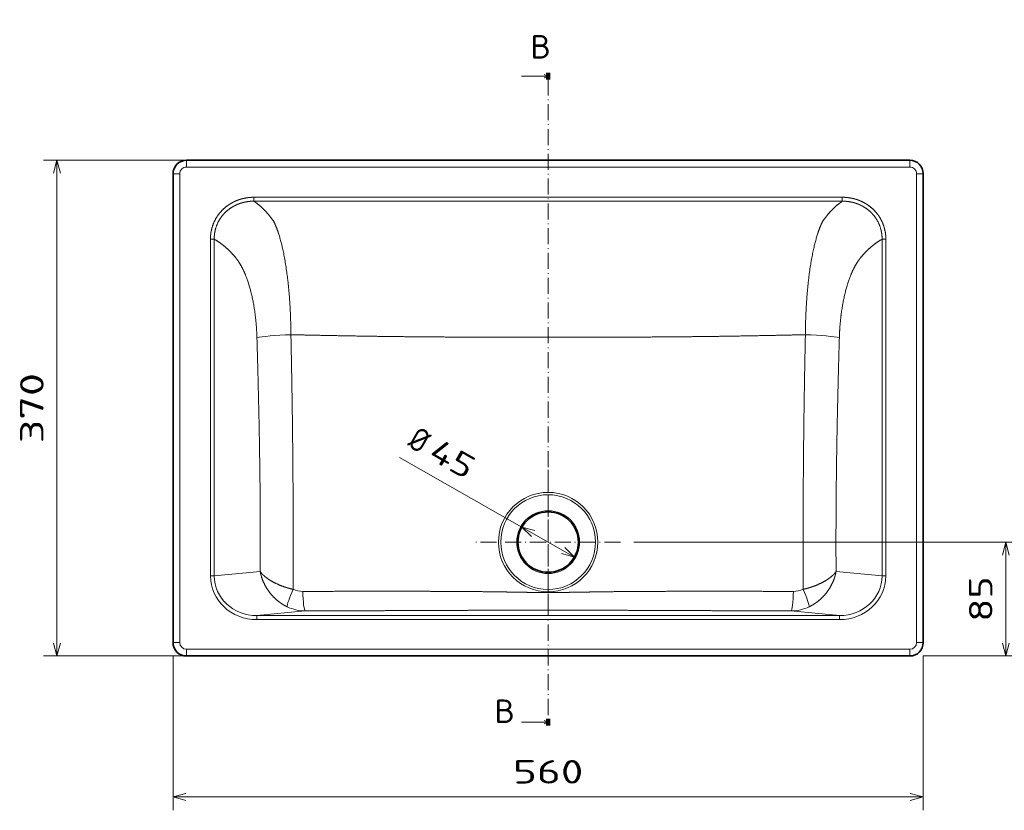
# Model space of a CAD drawing. Extents: x 32 to 349, y 12 to 273.
# Tile 1 of 5: x 32 to 179, y 12 to 130. Entities that reach past the tile are written whole.
import ezdxf
from ezdxf.enums import TextEntityAlignment as Align

# ---------------------------------------------------------------- set-up
doc = ezdxf.new("R2010")
doc.units = 0
doc.linetypes.add('DASHDOT', pattern=[18.5, 12, -3, 0.5, -3])
doc.layers.get('0').update_dxf_attribs({"lineweight": 13})
doc.styles.get("Standard").update_dxf_attribs({"font": 'isocp.shx'})
doc.dimstyles.get("Standard").update_dxf_attribs({"dimtxt": 2.5, "dimasz": 2.5, "dimexe": 1.25, "dimexo": 0.625, "dimtad": 1, "dimcen": 2.5, "dimadec": 0, "dimazin": 0, "dimtfac": 1, "dimtmove": 0, "dimatfit": 0, "dimfxl": 0, "dimarcsym": 0})

# ---------------------------------------------------------------- blocks, each defined once
blk = doc.blocks.new('*D')
at = {"color": 7, "lineweight": 13}
for p, q in [((108.82, 241.34), (36.28, 241.34)), ((38.28, 205.22), (38.28, 241.34)), ((108.82, 205.22), (36.28, 205.22)), ((275.09, 150.34), (275.06, 177.3)), ((108.82, 108.87), (35.49, 108.87)), ((37.49, 34.87), (37.49, 108.87)), ((88.64, 64.5), (114.74, 49.63)), ((123.61, 51.87), (181.15, 51.87)), ((108.82, 34.87), (35.49, 34.87)), ((54.82, 34.87), (54.82, 11.82)), ((166.82, 34.87), (166.82, 11.82)), ((54.82, 13.82), (166.82, 13.82))]:
    blk.add_line(p, q, dxfattribs=at)
at = {"color": 7, "lineweight": 13, "ltscale": 0.425}
blk.add_line((179.15, 34.87), (179.15, 51.87), dxfattribs=at)
at = {"color": 7, "lineweight": 13, "ltscale": 0.358312}
blk.add_line((166.82, 34.87), (181.15, 34.87), dxfattribs=at)
at = {"color": 7, "lineweight": 13}
for points in [[(38.8, 239.4), (38.28, 241.34), (37.76, 239.4)], [(37.76, 207.15), (38.28, 205.22), (38.8, 207.15)], [(275.58, 175.37), (275.06, 177.3), (274.55, 175.37)], [(274.57, 152.27), (275.09, 150.34), (275.6, 152.27)], [(38, 106.93), (37.49, 108.87), (36.97, 106.93)], [(108.84, 53.59), (106.9, 54.1), (108.32, 52.69)], [(179.67, 49.93), (179.15, 51.87), (178.64, 49.93)], [(112.81, 50.14), (114.74, 49.63), (113.32, 51.04)], [(36.97, 36.8), (37.49, 34.87), (38, 36.8)], [(178.64, 36.8), (179.15, 34.87), (179.67, 36.8)], [(56.75, 14.34), (54.82, 13.82), (56.75, 13.3)], [(164.89, 13.3), (166.82, 13.82), (164.89, 14.34)]]:
    blk.add_lwpolyline(points, dxfattribs=at)
for s, rotation, p, p2 in [('181', 90, (36.28, 218.02), (36.28, 228.53)), ('135', 90.0476, (273.08, 158.56), (273.07, 169.07)), ('370', 90, (35.49, 66.61), (35.49, 77.12)), ('%%c', 330.3452, (89.63, 66.23), (91.86, 64.96)), ('45', 330.3452, (92.73, 64.47), (98.62, 61.12)), ('85', 90, (177.15, 39.98), (177.15, 46.75))]:
    blk.add_text(s, height=3.5, rotation=rotation, dxfattribs=at).set_placement(p, p2, align=Align.FIT)
blk.add_text('560', height=3.5, dxfattribs=at).set_placement((105.57, 15.82), (116.08, 15.82), align=Align.FIT)
blk = doc.blocks.new('BLOCK3')
at = {"color": 7, "lineweight": 100, "ltscale": 0.125}
for p, q in [((0, 435.38), (0, 430.38)), ((0, -52), (0, -47))]:
    blk.add_line(p, q, dxfattribs=at)
at = {"color": 7, "lineweight": 13}
for p, q in [((0, 432.88), (-20, 432.88)), ((0, -49.5), (-20, -49.5))]:
    blk.add_line(p, q, dxfattribs=at)
at = {"color": 7, "linetype": 'DASHDOT', "lineweight": 13}
blk.add_line((0, 430.38), (0, -47), dxfattribs=at)
at = {"color": 7, "lineweight": 13}
for points in [[(-3, 431.64), (0, 432.88), (-3, 434.12)], [(-3, -50.74), (0, -49.5), (-3, -48.26)]]:
    blk.add_lwpolyline(points, dxfattribs=at)
for p, p2 in [((-13.12, 446.01), (2.06, 446.01)), ((-40, -50), (-24.82, -50))]:
    blk.add_text('B', height=17.5, dxfattribs=at).set_placement(p, p2, align=Align.FIT)
blk = doc.blocks.new('BLOCK4')
at = {"color": 7, "linetype": 'DASHDOT', "lineweight": 13}
for p, q in [((0, 138.94), (0, 31.06)), ((53.94, 85), (-53.94, 85))]:
    blk.add_line(p, q, dxfattribs=at)
blk = doc.blocks.new('BLOCK5')
at = {"color": 7, "lineweight": 35}
for p, q in [((0, 370), (-270, 370)), ((0, 370), (-270, 370)), ((0, 370), (270, 370)), ((0, 370), (270, 370)), ((-280, 10), (-280, 360)), ((-280, 10), (-280, 360)), ((280, 10), (280, 360)), ((280, 10), (280, 360)), ((-270, 0), (0, 0)), ((-270, 0), (0, 0)), ((270, 0), (0, 0)), ((270, 0), (0, 0))]:
    blk.add_line(p, q, dxfattribs=at)
at = {"color": 7, "lineweight": 13, "ltscale": 0.125}
for p, q in [((-270, 365), (-270, 370)), ((-270, 365), (-270, 370)), ((270, 365), (270, 370)), ((270, 365), (270, 370)), ((-275, 360), (-280, 360)), ((-275, 360), (-280, 360)), ((275, 360), (280, 360)), ((275, 360), (280, 360)), ((-275, 10), (-280, 10)), ((-275, 10), (-280, 10)), ((275, 10), (280, 10)), ((275, 10), (280, 10)), ((-270, 5), (-270, 0)), ((-270, 5), (-270, 0)), ((270, 5), (270, 0)), ((270, 5), (270, 0))]:
    blk.add_line(p, q, dxfattribs=at)
at = {"color": 7, "lineweight": 13}
for p, q in [((0, 365), (-270, 365)), ((0, 365), (-270, 365)), ((0, 365), (270, 365)), ((0, 365), (270, 365)), ((-275, 10), (-275, 360)), ((-275, 10), (-275, 360)), ((275, 10), (275, 360)), ((275, 10), (275, 360)), ((-219.59, 342.42), (0, 342.42)), ((-219.59, 342.42), (0, 342.42)), ((-219.59, 339.49), (0, 339.49)), ((-219.59, 339.49), (0, 339.49)), ((219.59, 342.42), (0, 342.42)), ((219.59, 342.42), (0, 342.42)), ((219.59, 339.49), (0, 339.49)), ((219.59, 339.49), (0, 339.49)), ((-252.1, 311.08), (-252.1, 59.73)), ((-252.1, 311.08), (-252.1, 59.73)), ((-249.28, 311.08), (-249.28, 59.73)), ((-249.28, 311.08), (-249.28, 59.73)), ((249.28, 311.08), (249.28, 59.73)), ((249.28, 311.08), (249.28, 59.73)), ((252.1, 311.08), (252.1, 59.73)), ((252.1, 311.08), (252.1, 59.73)), ((-214.92, 63.03), (-249.28, 59.73)), ((-214.92, 63.03), (-249.28, 59.73)), ((214.92, 63.03), (249.28, 59.73)), ((214.92, 63.03), (249.28, 59.73)), ((-181.28, 33.57), (-217.4, 30.1)), ((-181.28, 33.57), (-217.4, 30.1)), ((0, 30.1), (-217.4, 30.1)), ((0, 30.1), (-217.4, 30.1)), ((0, 30.1), (217.4, 30.1)), ((0, 30.1), (217.4, 30.1)), ((181.28, 33.57), (217.4, 30.1)), ((181.28, 33.57), (217.4, 30.1)), ((0, 27.1), (-217.4, 27.1)), ((0, 27.1), (-217.4, 27.1)), ((0, 27.1), (217.4, 27.1)), ((0, 27.1), (217.4, 27.1)), ((-270, 5), (0, 5)), ((-270, 5), (0, 5)), ((270, 5), (0, 5)), ((270, 5), (0, 5))]:
    blk.add_line(p, q, dxfattribs=at)
at = {"color": 7, "lineweight": 13, "ltscale": 0.073217}
for p, q in [((-219.59, 342.42), (-219.59, 339.49)), ((-219.59, 342.42), (-219.59, 339.49)), ((219.59, 342.42), (219.59, 339.49)), ((219.59, 342.42), (219.59, 339.49))]:
    blk.add_line(p, q, dxfattribs=at)
at = {"color": 7, "lineweight": 13, "ltscale": 0.070477}
for p, q in [((-252.1, 311.08), (-249.28, 311.08)), ((-252.1, 311.08), (-249.28, 311.08)), ((252.1, 311.08), (249.28, 311.08)), ((252.1, 311.08), (249.28, 311.08)), ((-252.1, 59.73), (-249.28, 59.73)), ((-252.1, 59.73), (-249.28, 59.73)), ((252.1, 59.73), (249.28, 59.73)), ((252.1, 59.73), (249.28, 59.73))]:
    blk.add_line(p, q, dxfattribs=at)
at = {"color": 7, "lineweight": 13, "ltscale": 0.074954}
for p, q in [((-217.4, 27.1), (-217.4, 30.1)), ((-217.4, 27.1), (-217.4, 30.1)), ((217.4, 27.1), (217.4, 30.1)), ((217.4, 27.1), (217.4, 30.1))]:
    blk.add_line(p, q, dxfattribs=at)
at = {"color": 7, "lineweight": 13}
for radius in [37.13, 37.13, 35.37, 35.37, 23.44, 23.44]:
    blk.add_circle((0, 85), radius, dxfattribs=at)
at = {"color": 7, "lineweight": 35}
blk.add_circle((0, 85), 22.56, dxfattribs=at)
blk.add_circle((0, 85), 22.56, dxfattribs=at)
for centre, start, end in [((-270, 360), 90, 180), ((-270, 360), 90, 180), ((270, 360), 0, 90), ((270, 360), 0, 90), ((-270, 10), 180, 270), ((-270, 10), 180, 270), ((270, 10), 270, 360), ((270, 10), 270, 360)]:
    blk.add_arc(centre, 10, start, end, dxfattribs=at)
at = {"color": 7, "lineweight": 13}
for centre, start, end in [((-270, 360), 89.99999, 180), ((-270, 360), 89.99999, 180), ((270, 360), 0, 90.00001), ((270, 360), 0, 90.00001), ((-270, 10), 180, 270), ((-270, 10), 180, 270), ((270, 10), 270, 360), ((270, 10), 270, 360)]:
    blk.add_arc(centre, 5, start, end, dxfattribs=at)
for centre, major_axis, ratio, start_param, end_param in [((-189.19, 237.53), (29.99, 0.87), 0.079557, 1.663542, 2.791369), ((-189.19, 237.53), (29.99, 0.87), 0.079557, 1.663542, 2.791369), ((189.19, 237.53), (29.99, -0.87), 0.079557, 0.350223, 1.47805), ((189.19, 237.53), (29.99, -0.87), 0.079557, 0.350223, 1.47805), ((-216.98, 60.12), (34.98, 3.36), 0.939187, 3.051729, 4.610589), ((-216.98, 60.12), (34.98, 3.36), 0.939187, 3.051729, 4.610589), ((-216.98, 60.12), (32.17, 3.09), 0.92824, 3.051722, 4.610581), ((-216.98, 60.12), (32.17, 3.09), 0.92824, 3.051722, 4.610581), ((216.98, 60.12), (32.17, -3.09), 0.92824, 4.814197, 6.373056), ((216.98, 60.12), (34.98, -3.36), 0.939187, 4.814189, 6.373049), ((216.98, 60.12), (32.17, -3.09), 0.92824, 4.814197, 6.373056), ((216.98, 60.12), (34.98, -3.36), 0.939187, 4.814189, 6.373049), ((-188.61, 50.07), (-6.07, -13.72), 0.100833, 4.781241, 6.099105), ((-188.61, 50.07), (-6.07, -13.72), 0.100833, 4.781241, 6.099105), ((-182.78, 63.36), (16.63, 1.69), 0.905835, 4.146088, 4.603148), ((-182.78, 63.36), (16.63, 1.69), 0.905835, 4.146088, 4.603148), ((-181.28, 48.56), (0.06, -15), 0.119612, 4.735907, 6.248026), ((-181.28, 48.56), (0.06, -15), 0.119612, 4.735907, 6.248026), ((181.28, 48.56), (-0.06, -15), 0.119612, 0.03516, 1.547278), ((181.28, 48.56), (-0.06, -15), 0.119612, 0.03516, 1.547278), ((182.78, 63.36), (16.63, -1.69), 0.905835, 4.82163, 5.27869), ((182.78, 63.36), (16.63, -1.69), 0.905835, 4.82163, 5.27869), ((188.61, 50.07), (6.07, -13.72), 0.100833, 0.18408, 1.501945), ((188.61, 50.07), (6.07, -13.72), 0.100833, 0.18408, 1.501945), ((-180.94, 63.66), (30.52, 4.51), 0.975021, 4.101697, 4.558205), ((-180.94, 63.66), (30.52, 4.51), 0.975021, 4.101697, 4.558205), ((180.94, 63.66), (30.52, -4.51), 0.975021, 4.866573, 5.323081), ((180.94, 63.66), (30.52, -4.51), 0.975021, 4.866573, 5.323081)]:
    blk.add_ellipse(centre, major_axis=major_axis, ratio=ratio, start_param=start_param, end_param=end_param, dxfattribs=at)
for points, knots in [([(-252.1, 311.08), (-252.1, 313.51), (-251.87, 315.95), (-251.4, 318.38), (-249.99, 323.08), (-247.66, 327.42), (-246.3, 329.44), (-243.32, 333.04), (-239.75, 336.01), (-237.91, 337.27), (-235.32, 338.75), (-232.6, 339.91), (-231.89, 340.19), (-231.09, 340.48), (-230.28, 340.75), (-230.19, 340.78), (-230, 340.84), (-229.82, 340.89), (-229.73, 340.92), (-229.45, 341.01), (-229.17, 341.09), (-228.99, 341.14), (-228.62, 341.24), (-228.25, 341.34), (-228.06, 341.38), (-227.69, 341.47), (-227.31, 341.56), (-227.13, 341.6), (-225.52, 341.95), (-223.9, 342.2), (-222.46, 342.35), (-221.02, 342.42), (-219.59, 342.42)], [0, 0, 0, 0, 0, 0, 14.465274, 14.465274, 14.465274, 28.59717, 28.59717, 28.59717, 41.750488, 41.750488, 41.750488, 46.317136, 46.317136, 46.317136, 46.902434, 46.902434, 46.902434, 47.487733, 47.487733, 47.487733, 48.658296, 48.658296, 48.658296, 49.828772, 49.828772, 49.828772, 51.004823, 51.004823, 51.004823, 59.839375, 59.839375, 59.839375, 59.839375, 59.839375, 59.839375]), ([(-252.1, 311.08), (-252.1, 313.51), (-251.87, 315.95), (-251.4, 318.38), (-249.99, 323.08), (-247.66, 327.42), (-246.3, 329.44), (-243.32, 333.04), (-239.75, 336.01), (-237.91, 337.27), (-235.32, 338.75), (-232.6, 339.91), (-231.89, 340.19), (-231.09, 340.48), (-230.28, 340.75), (-230.19, 340.78), (-230, 340.84), (-229.82, 340.89), (-229.73, 340.92), (-229.45, 341.01), (-229.17, 341.09), (-228.99, 341.14), (-228.62, 341.24), (-228.25, 341.34), (-228.06, 341.38), (-227.69, 341.47), (-227.31, 341.56), (-227.13, 341.6), (-225.52, 341.95), (-223.9, 342.2), (-222.46, 342.35), (-221.02, 342.42), (-219.59, 342.42)], [0, 0, 0, 0, 0, 0, 14.465274, 14.465274, 14.465274, 28.59717, 28.59717, 28.59717, 41.750488, 41.750488, 41.750488, 46.317136, 46.317136, 46.317136, 46.902434, 46.902434, 46.902434, 47.487733, 47.487733, 47.487733, 48.658296, 48.658296, 48.658296, 49.828772, 49.828772, 49.828772, 51.004823, 51.004823, 51.004823, 59.839375, 59.839375, 59.839375, 59.839375, 59.839375, 59.839375]), ([(-249.28, 311.08), (-249.3, 313.5), (-249.06, 315.93), (-248.56, 318.34), (-246.77, 323.8), (-243.62, 328.65), (-241.41, 331.12), (-238.47, 333.56), (-235.23, 335.48), (-234.77, 335.73), (-233.84, 336.23), (-232.89, 336.68), (-232.41, 336.9), (-231.68, 337.21), (-230.93, 337.49), (-230.68, 337.59), (-230.18, 337.77), (-229.67, 337.94), (-229.42, 338.02), (-228.91, 338.18), (-228.39, 338.32), (-228.13, 338.4), (-227.75, 338.5), (-227.36, 338.59), (-227.22, 338.63), (-226.96, 338.69), (-226.7, 338.74), (-226.57, 338.77), (-226.31, 338.83), (-226.04, 338.88), (-225.91, 338.91), (-224.57, 339.16), (-223.23, 339.34), (-222.01, 339.45), (-220.8, 339.5), (-219.59, 339.49)], [0, 0, 0, 0, 0, 0, 19.907365, 19.907365, 19.907365, 46.544901, 46.544901, 46.544901, 50.856849, 50.856849, 50.856849, 55.219775, 55.219775, 55.219775, 57.429147, 57.429147, 57.429147, 59.63635, 59.63635, 59.63635, 61.873294, 61.873294, 61.873294, 62.974235, 62.974235, 62.974235, 64.09273, 64.09273, 64.09273, 65.230793, 65.230793, 65.230793, 75.37914, 75.37914, 75.37914, 75.37914, 75.37914, 75.37914]), ([(-249.28, 311.08), (-249.3, 313.5), (-249.06, 315.93), (-248.56, 318.34), (-246.77, 323.8), (-243.62, 328.65), (-241.41, 331.12), (-238.47, 333.56), (-235.23, 335.48), (-234.77, 335.73), (-233.84, 336.23), (-232.89, 336.68), (-232.41, 336.9), (-231.68, 337.21), (-230.93, 337.49), (-230.68, 337.59), (-230.18, 337.77), (-229.67, 337.94), (-229.42, 338.02), (-228.91, 338.18), (-228.39, 338.32), (-228.13, 338.4), (-227.75, 338.5), (-227.36, 338.59), (-227.22, 338.63), (-226.96, 338.69), (-226.7, 338.74), (-226.57, 338.77), (-226.31, 338.83), (-226.04, 338.88), (-225.91, 338.91), (-224.57, 339.16), (-223.23, 339.34), (-222.01, 339.45), (-220.8, 339.5), (-219.59, 339.49)], [0, 0, 0, 0, 0, 0, 19.907365, 19.907365, 19.907365, 46.544901, 46.544901, 46.544901, 50.856849, 50.856849, 50.856849, 55.219775, 55.219775, 55.219775, 57.429147, 57.429147, 57.429147, 59.63635, 59.63635, 59.63635, 61.873294, 61.873294, 61.873294, 62.974235, 62.974235, 62.974235, 64.09273, 64.09273, 64.09273, 65.230793, 65.230793, 65.230793, 75.37914, 75.37914, 75.37914, 75.37914, 75.37914, 75.37914]), ([(252.1, 311.08), (252.1, 313.51), (251.87, 315.95), (251.4, 318.38), (249.99, 323.08), (247.66, 327.42), (246.3, 329.44), (243.32, 333.04), (239.75, 336.01), (237.91, 337.27), (235.32, 338.75), (232.6, 339.91), (231.89, 340.19), (231.09, 340.48), (230.28, 340.75), (230.19, 340.78), (230, 340.84), (229.82, 340.89), (229.73, 340.92), (229.45, 341.01), (229.17, 341.09), (228.99, 341.14), (228.62, 341.24), (228.25, 341.34), (228.06, 341.38), (227.69, 341.47), (227.31, 341.56), (227.13, 341.6), (225.52, 341.95), (223.9, 342.2), (222.46, 342.35), (221.02, 342.42), (219.59, 342.42)], [0, 0, 0, 0, 0, 0, 14.465274, 14.465274, 14.465274, 28.59717, 28.59717, 28.59717, 41.750488, 41.750488, 41.750488, 46.317136, 46.317136, 46.317136, 46.902434, 46.902434, 46.902434, 47.487733, 47.487733, 47.487733, 48.658296, 48.658296, 48.658296, 49.828772, 49.828772, 49.828772, 51.004823, 51.004823, 51.004823, 59.839375, 59.839375, 59.839375, 59.839375, 59.839375, 59.839375]), ([(252.1, 311.08), (252.1, 313.51), (251.87, 315.95), (251.4, 318.38), (249.99, 323.08), (247.66, 327.42), (246.3, 329.44), (243.32, 333.04), (239.75, 336.01), (237.91, 337.27), (235.32, 338.75), (232.6, 339.91), (231.89, 340.19), (231.09, 340.48), (230.28, 340.75), (230.19, 340.78), (230, 340.84), (229.82, 340.89), (229.73, 340.92), (229.45, 341.01), (229.17, 341.09), (228.99, 341.14), (228.62, 341.24), (228.25, 341.34), (228.06, 341.38), (227.69, 341.47), (227.31, 341.56), (227.13, 341.6), (225.52, 341.95), (223.9, 342.2), (222.46, 342.35), (221.02, 342.42), (219.59, 342.42)], [0, 0, 0, 0, 0, 0, 14.465274, 14.465274, 14.465274, 28.59717, 28.59717, 28.59717, 41.750488, 41.750488, 41.750488, 46.317136, 46.317136, 46.317136, 46.902434, 46.902434, 46.902434, 47.487733, 47.487733, 47.487733, 48.658296, 48.658296, 48.658296, 49.828772, 49.828772, 49.828772, 51.004823, 51.004823, 51.004823, 59.839375, 59.839375, 59.839375, 59.839375, 59.839375, 59.839375]), ([(249.28, 311.08), (249.3, 313.5), (249.06, 315.93), (248.56, 318.34), (246.77, 323.8), (243.62, 328.65), (241.41, 331.12), (238.47, 333.56), (235.23, 335.48), (234.77, 335.73), (233.84, 336.23), (232.89, 336.68), (232.41, 336.9), (231.68, 337.21), (230.93, 337.49), (230.68, 337.59), (230.18, 337.77), (229.67, 337.94), (229.42, 338.02), (228.91, 338.18), (228.39, 338.32), (228.13, 338.4), (227.75, 338.5), (227.36, 338.59), (227.22, 338.63), (226.96, 338.69), (226.7, 338.74), (226.57, 338.77), (226.31, 338.83), (226.04, 338.88), (225.91, 338.91), (224.57, 339.16), (223.23, 339.34), (222.01, 339.45), (220.8, 339.5), (219.59, 339.49)], [0, 0, 0, 0, 0, 0, 19.907365, 19.907365, 19.907365, 46.544901, 46.544901, 46.544901, 50.856849, 50.856849, 50.856849, 55.219775, 55.219775, 55.219775, 57.429147, 57.429147, 57.429147, 59.63635, 59.63635, 59.63635, 61.873294, 61.873294, 61.873294, 62.974235, 62.974235, 62.974235, 64.09273, 64.09273, 64.09273, 65.230793, 65.230793, 65.230793, 75.37914, 75.37914, 75.37914, 75.37914, 75.37914, 75.37914]), ([(249.28, 311.08), (249.3, 313.5), (249.06, 315.93), (248.56, 318.34), (246.77, 323.8), (243.62, 328.65), (241.41, 331.12), (238.47, 333.56), (235.23, 335.48), (234.77, 335.73), (233.84, 336.23), (232.89, 336.68), (232.41, 336.9), (231.68, 337.21), (230.93, 337.49), (230.68, 337.59), (230.18, 337.77), (229.67, 337.94), (229.42, 338.02), (228.91, 338.18), (228.39, 338.32), (228.13, 338.4), (227.75, 338.5), (227.36, 338.59), (227.22, 338.63), (226.96, 338.69), (226.7, 338.74), (226.57, 338.77), (226.31, 338.83), (226.04, 338.88), (225.91, 338.91), (224.57, 339.16), (223.23, 339.34), (222.01, 339.45), (220.8, 339.5), (219.59, 339.49)], [0, 0, 0, 0, 0, 0, 19.907365, 19.907365, 19.907365, 46.544901, 46.544901, 46.544901, 50.856849, 50.856849, 50.856849, 55.219775, 55.219775, 55.219775, 57.429147, 57.429147, 57.429147, 59.63635, 59.63635, 59.63635, 61.873294, 61.873294, 61.873294, 62.974235, 62.974235, 62.974235, 64.09273, 64.09273, 64.09273, 65.230793, 65.230793, 65.230793, 75.37914, 75.37914, 75.37914, 75.37914, 75.37914, 75.37914]), ([(-192.03, 239.82), (-192.09, 253.05), (-192.68, 266.16), (-193.78, 278.83), (-196.31, 297.11), (-200.09, 312.13), (-201.57, 316.93), (-203.2, 321.12), (-204.95, 324.59)], [0, 0, 0, 0, 0, 0, 102.538389, 102.538389, 102.538389, 158.157885, 158.157885, 158.157885, 158.157885, 158.157885, 158.157885]), ([(-192.03, 239.82), (-192.09, 253.05), (-192.68, 266.16), (-193.78, 278.83), (-196.31, 297.11), (-200.09, 312.13), (-201.57, 316.93), (-203.2, 321.12), (-204.95, 324.59)], [0, 0, 0, 0, 0, 0, 102.538389, 102.538389, 102.538389, 158.157885, 158.157885, 158.157885, 158.157885, 158.157885, 158.157885]), ([(192.03, 239.82), (192.09, 253.05), (192.68, 266.16), (193.78, 278.83), (196.31, 297.11), (200.09, 312.13), (201.57, 316.93), (203.2, 321.12), (204.95, 324.59)], [0, 0, 0, 0, 0, 0, 102.538389, 102.538389, 102.538389, 158.157885, 158.157885, 158.157885, 158.157885, 158.157885, 158.157885]), ([(192.03, 239.82), (192.09, 253.05), (192.68, 266.16), (193.78, 278.83), (196.31, 297.11), (200.09, 312.13), (201.57, 316.93), (203.2, 321.12), (204.95, 324.59)], [0, 0, 0, 0, 0, 0, 102.538389, 102.538389, 102.538389, 158.157885, 158.157885, 158.157885, 158.157885, 158.157885, 158.157885]), ([(-233.14, 297.17), (-235.83, 300.46), (-238.63, 303.39), (-241.53, 305.97), (-244.69, 308.32), (-247.94, 310.3), (-248.11, 310.4), (-248.32, 310.53), (-248.54, 310.66), (-248.57, 310.67), (-248.63, 310.71), (-248.69, 310.74), (-248.71, 310.76), (-248.75, 310.78), (-248.79, 310.8), (-248.81, 310.82), (-248.92, 310.88), (-249.03, 310.94), (-249.11, 310.99), (-249.2, 311.04), (-249.28, 311.08)], [0, 0, 0, 0, 0, 0, 67.975353, 67.975353, 67.975353, 71.690542, 71.690542, 71.690542, 72.662348, 72.662348, 72.662348, 73.126768, 73.126768, 73.126768, 73.591188, 73.591188, 73.591188, 75.448812, 75.448812, 75.448812, 75.448812, 75.448812, 75.448812]), ([(-233.14, 297.17), (-235.83, 300.46), (-238.63, 303.39), (-241.53, 305.97), (-244.69, 308.32), (-247.94, 310.3), (-248.11, 310.4), (-248.32, 310.53), (-248.54, 310.66), (-248.57, 310.67), (-248.63, 310.71), (-248.69, 310.74), (-248.71, 310.76), (-248.75, 310.78), (-248.79, 310.8), (-248.81, 310.82), (-248.92, 310.88), (-249.03, 310.94), (-249.11, 310.99), (-249.2, 311.04), (-249.28, 311.08)], [0, 0, 0, 0, 0, 0, 67.975353, 67.975353, 67.975353, 71.690542, 71.690542, 71.690542, 72.662348, 72.662348, 72.662348, 73.126768, 73.126768, 73.126768, 73.591188, 73.591188, 73.591188, 75.448812, 75.448812, 75.448812, 75.448812, 75.448812, 75.448812]), ([(233.14, 297.17), (235.83, 300.46), (238.63, 303.39), (241.53, 305.97), (244.69, 308.32), (247.94, 310.3), (248.11, 310.4), (248.32, 310.53), (248.54, 310.66), (248.57, 310.67), (248.63, 310.71), (248.69, 310.74), (248.71, 310.76), (248.75, 310.78), (248.79, 310.8), (248.81, 310.82), (248.92, 310.88), (249.03, 310.94), (249.11, 310.99), (249.2, 311.04), (249.28, 311.08)], [0, 0, 0, 0, 0, 0, 67.975353, 67.975353, 67.975353, 71.690542, 71.690542, 71.690542, 72.662348, 72.662348, 72.662348, 73.126768, 73.126768, 73.126768, 73.591188, 73.591188, 73.591188, 75.448812, 75.448812, 75.448812, 75.448812, 75.448812, 75.448812]), ([(233.14, 297.17), (235.83, 300.46), (238.63, 303.39), (241.53, 305.97), (244.69, 308.32), (247.94, 310.3), (248.11, 310.4), (248.32, 310.53), (248.54, 310.66), (248.57, 310.67), (248.63, 310.71), (248.69, 310.74), (248.71, 310.76), (248.75, 310.78), (248.79, 310.8), (248.81, 310.82), (248.92, 310.88), (249.03, 310.94), (249.11, 310.99), (249.2, 311.04), (249.28, 311.08)], [0, 0, 0, 0, 0, 0, 67.975353, 67.975353, 67.975353, 71.690542, 71.690542, 71.690542, 72.662348, 72.662348, 72.662348, 73.126768, 73.126768, 73.126768, 73.591188, 73.591188, 73.591188, 75.448812, 75.448812, 75.448812, 75.448812, 75.448812, 75.448812]), ([(-217.38, 237.53), (-217.55, 243.3), (-217.94, 249.04), (-218.55, 254.66), (-220.57, 267.9), (-223.81, 279.64), (-226.11, 285.83), (-229.02, 291.61), (-232.24, 296.04), (-232.54, 296.43), (-232.84, 296.81), (-233.14, 297.17)], [0, 0, 0, 0, 0, 0, 56.72553, 56.72553, 56.72553, 137.980349, 137.980349, 137.980349, 146.107861, 146.107861, 146.107861, 146.107861, 146.107861, 146.107861]), ([(-217.38, 237.53), (-217.55, 243.3), (-217.94, 249.04), (-218.55, 254.66), (-220.57, 267.9), (-223.81, 279.64), (-226.11, 285.83), (-229.02, 291.61), (-232.24, 296.04), (-232.54, 296.43), (-232.84, 296.81), (-233.14, 297.17)], [0, 0, 0, 0, 0, 0, 56.72553, 56.72553, 56.72553, 137.980349, 137.980349, 137.980349, 146.107861, 146.107861, 146.107861, 146.107861, 146.107861, 146.107861]), ([(217.38, 237.53), (217.55, 243.3), (217.94, 249.04), (218.55, 254.66), (220.57, 267.9), (223.81, 279.64), (226.11, 285.83), (229.02, 291.61), (232.24, 296.04), (232.54, 296.43), (232.84, 296.81), (233.14, 297.17)], [0, 0, 0, 0, 0, 0, 56.72553, 56.72553, 56.72553, 137.980349, 137.980349, 137.980349, 146.107861, 146.107861, 146.107861, 146.107861, 146.107861, 146.107861]), ([(217.38, 237.53), (217.55, 243.3), (217.94, 249.04), (218.55, 254.66), (220.57, 267.9), (223.81, 279.64), (226.11, 285.83), (229.02, 291.61), (232.24, 296.04), (232.54, 296.43), (232.84, 296.81), (233.14, 297.17)], [0, 0, 0, 0, 0, 0, 56.72553, 56.72553, 56.72553, 137.980349, 137.980349, 137.980349, 146.107861, 146.107861, 146.107861, 146.107861, 146.107861, 146.107861]), ([(-217.38, 237.53), (-217.08, 227.36), (-216.8, 217.14), (-216.53, 206.88), (-216.12, 189.67), (-215.76, 172.36), (-215.62, 165.39), (-215.38, 151.4), (-215.19, 137.37), (-215.1, 130.33), (-214.97, 116.21), (-214.89, 102.08), (-214.86, 95.03), (-214.85, 84.38), (-214.87, 73.73), (-214.88, 70.16), (-214.9, 66.59), (-214.92, 63.03)], [0, 0, 0, 0, 0, 0, 81.84608, 81.84608, 81.84608, 136.828793, 136.828793, 136.828793, 192.055622, 192.055622, 192.055622, 247.442181, 247.442181, 247.442181, 275.377711, 275.377711, 275.377711, 275.377711, 275.377711, 275.377711]), ([(-217.38, 237.53), (-217.08, 227.36), (-216.8, 217.14), (-216.53, 206.88), (-216.12, 189.67), (-215.76, 172.36), (-215.62, 165.39), (-215.38, 151.4), (-215.19, 137.37), (-215.1, 130.33), (-214.97, 116.21), (-214.89, 102.08), (-214.86, 95.03), (-214.85, 84.38), (-214.87, 73.73), (-214.88, 70.16), (-214.9, 66.59), (-214.92, 63.03)], [0, 0, 0, 0, 0, 0, 81.84608, 81.84608, 81.84608, 136.828793, 136.828793, 136.828793, 192.055622, 192.055622, 192.055622, 247.442181, 247.442181, 247.442181, 275.377711, 275.377711, 275.377711, 275.377711, 275.377711, 275.377711]), ([(0, 237.99), (-3.93, 237.99), (-7.86, 237.99), (-11.8, 237.99), (-19.66, 237.99), (-27.53, 237.99), (-31.46, 237.99), (-39.32, 238), (-47.18, 238.01), (-51.1, 238.01), (-58.95, 238.03), (-66.79, 238.06), (-70.7, 238.07), (-82.4, 238.13), (-94.06, 238.22), (-101.8, 238.29), (-117.22, 238.45), (-132.53, 238.67), (-140, 238.79), (-155.03, 239.05), (-169.97, 239.34), (-177.35, 239.5), (-184.7, 239.66), (-192.03, 239.82)], [0, 0, 0, 0, 0, 0, 31.183917, 31.183917, 31.183917, 62.366967, 62.366967, 62.366967, 93.540382, 93.540382, 93.540382, 124.680224, 124.680224, 124.680224, 186.724264, 186.724264, 186.724264, 248.537975, 248.537975, 248.537975, 309.223874, 309.223874, 309.223874, 309.223874, 309.223874, 309.223874]), ([(-192.03, 239.82), (-191.79, 228.82), (-191.57, 217.76), (-191.37, 206.63), (-191.07, 187.97), (-190.82, 169.18), (-190.73, 161.5), (-190.58, 146.29), (-190.47, 131.02), (-190.42, 123.24), (-190.35, 107.85), (-190.32, 92.44), (-190.32, 84.7), (-190.33, 73.07), (-190.36, 61.44), (-190.38, 57.54), (-190.39, 53.64), (-190.41, 49.74)], [0, 0, 0, 0, 0, 0, 88.064496, 88.064496, 88.064496, 147.188578, 147.188578, 147.188578, 206.637654, 206.637654, 206.637654, 266.394579, 266.394579, 266.394579, 296.618139, 296.618139, 296.618139, 296.618139, 296.618139, 296.618139]), ([(-192.03, 239.82), (-191.79, 228.82), (-191.57, 217.76), (-191.37, 206.63), (-191.07, 187.97), (-190.82, 169.18), (-190.73, 161.5), (-190.58, 146.29), (-190.47, 131.02), (-190.42, 123.24), (-190.35, 107.85), (-190.32, 92.44), (-190.32, 84.7), (-190.33, 73.07), (-190.36, 61.44), (-190.38, 57.54), (-190.39, 53.64), (-190.41, 49.74)], [0, 0, 0, 0, 0, 0, 88.064496, 88.064496, 88.064496, 147.188578, 147.188578, 147.188578, 206.637654, 206.637654, 206.637654, 266.394579, 266.394579, 266.394579, 296.618139, 296.618139, 296.618139, 296.618139, 296.618139, 296.618139]), ([(0, 237.99), (-3.93, 237.99), (-7.86, 237.99), (-11.8, 237.99), (-19.66, 237.99), (-27.53, 237.99), (-31.46, 237.99), (-39.32, 238), (-47.18, 238.01), (-51.1, 238.01), (-58.95, 238.03), (-66.79, 238.06), (-70.7, 238.07), (-82.4, 238.13), (-94.06, 238.22), (-101.8, 238.29), (-117.22, 238.45), (-132.53, 238.67), (-140, 238.79), (-155.03, 239.05), (-169.97, 239.34), (-177.35, 239.5), (-184.7, 239.66), (-192.03, 239.82)], [0, 0, 0, 0, 0, 0, 31.183917, 31.183917, 31.183917, 62.366967, 62.366967, 62.366967, 93.540382, 93.540382, 93.540382, 124.680224, 124.680224, 124.680224, 186.724264, 186.724264, 186.724264, 248.537975, 248.537975, 248.537975, 309.223874, 309.223874, 309.223874, 309.223874, 309.223874, 309.223874]), ([(0, 237.99), (3.93, 237.99), (7.86, 237.99), (11.8, 237.99), (19.66, 237.99), (27.53, 237.99), (31.46, 237.99), (39.32, 238), (47.18, 238.01), (51.1, 238.01), (58.95, 238.03), (66.79, 238.06), (70.7, 238.07), (82.4, 238.13), (94.06, 238.22), (101.8, 238.29), (117.22, 238.45), (132.53, 238.67), (140, 238.79), (155.03, 239.05), (169.97, 239.34), (177.35, 239.5), (184.7, 239.66), (192.03, 239.82)], [0, 0, 0, 0, 0, 0, 31.183917, 31.183917, 31.183917, 62.366967, 62.366967, 62.366967, 93.540382, 93.540382, 93.540382, 124.680224, 124.680224, 124.680224, 186.724264, 186.724264, 186.724264, 248.537975, 248.537975, 248.537975, 309.223874, 309.223874, 309.223874, 309.223874, 309.223874, 309.223874]), ([(0, 237.99), (3.93, 237.99), (7.86, 237.99), (11.8, 237.99), (19.66, 237.99), (27.53, 237.99), (31.46, 237.99), (39.32, 238), (47.18, 238.01), (51.1, 238.01), (58.95, 238.03), (66.79, 238.06), (70.7, 238.07), (82.4, 238.13), (94.06, 238.22), (101.8, 238.29), (117.22, 238.45), (132.53, 238.67), (140, 238.79), (155.03, 239.05), (169.97, 239.34), (177.35, 239.5), (184.7, 239.66), (192.03, 239.82)], [0, 0, 0, 0, 0, 0, 31.183917, 31.183917, 31.183917, 62.366967, 62.366967, 62.366967, 93.540382, 93.540382, 93.540382, 124.680224, 124.680224, 124.680224, 186.724264, 186.724264, 186.724264, 248.537975, 248.537975, 248.537975, 309.223874, 309.223874, 309.223874, 309.223874, 309.223874, 309.223874]), ([(192.03, 239.82), (191.79, 228.82), (191.57, 217.76), (191.37, 206.63), (191.07, 187.97), (190.82, 169.18), (190.73, 161.5), (190.58, 146.29), (190.47, 131.02), (190.42, 123.24), (190.35, 107.85), (190.32, 92.44), (190.32, 84.7), (190.33, 73.07), (190.36, 61.44), (190.38, 57.54), (190.39, 53.64), (190.41, 49.74)], [0, 0, 0, 0, 0, 0, 88.064496, 88.064496, 88.064496, 147.188578, 147.188578, 147.188578, 206.637654, 206.637654, 206.637654, 266.394579, 266.394579, 266.394579, 296.618139, 296.618139, 296.618139, 296.618139, 296.618139, 296.618139]), ([(192.03, 239.82), (191.79, 228.82), (191.57, 217.76), (191.37, 206.63), (191.07, 187.97), (190.82, 169.18), (190.73, 161.5), (190.58, 146.29), (190.47, 131.02), (190.42, 123.24), (190.35, 107.85), (190.32, 92.44), (190.32, 84.7), (190.33, 73.07), (190.36, 61.44), (190.38, 57.54), (190.39, 53.64), (190.41, 49.74)], [0, 0, 0, 0, 0, 0, 88.064496, 88.064496, 88.064496, 147.188578, 147.188578, 147.188578, 206.637654, 206.637654, 206.637654, 266.394579, 266.394579, 266.394579, 296.618139, 296.618139, 296.618139, 296.618139, 296.618139, 296.618139]), ([(217.38, 237.53), (217.08, 227.36), (216.8, 217.14), (216.53, 206.88), (216.12, 189.67), (215.76, 172.36), (215.62, 165.39), (215.38, 151.4), (215.19, 137.37), (215.1, 130.33), (214.97, 116.21), (214.89, 102.08), (214.86, 95.03), (214.85, 84.38), (214.87, 73.73), (214.88, 70.16), (214.9, 66.59), (214.92, 63.03)], [0, 0, 0, 0, 0, 0, 81.84608, 81.84608, 81.84608, 136.828793, 136.828793, 136.828793, 192.055622, 192.055622, 192.055622, 247.442181, 247.442181, 247.442181, 275.377711, 275.377711, 275.377711, 275.377711, 275.377711, 275.377711]), ([(217.38, 237.53), (217.08, 227.36), (216.8, 217.14), (216.53, 206.88), (216.12, 189.67), (215.76, 172.36), (215.62, 165.39), (215.38, 151.4), (215.19, 137.37), (215.1, 130.33), (214.97, 116.21), (214.89, 102.08), (214.86, 95.03), (214.85, 84.38), (214.87, 73.73), (214.88, 70.16), (214.9, 66.59), (214.92, 63.03)], [0, 0, 0, 0, 0, 0, 81.84608, 81.84608, 81.84608, 136.828793, 136.828793, 136.828793, 192.055622, 192.055622, 192.055622, 247.442181, 247.442181, 247.442181, 275.377711, 275.377711, 275.377711, 275.377711, 275.377711, 275.377711]), ([(-190.41, 49.74), (-192.49, 50.21), (-194.53, 50.76), (-196.52, 51.39), (-201.05, 53.02), (-205.13, 54.98), (-207.3, 56.2), (-210.21, 58.16), (-212.55, 60.24), (-213.26, 60.95), (-213.95, 61.73), (-214.55, 62.51), (-214.6, 62.59), (-214.7, 62.71), (-214.79, 62.83), (-214.83, 62.9), (-214.88, 62.96), (-214.92, 63.03)], [0, 0, 0, 0, 0, 0, 18.05492, 18.05492, 18.05492, 42.450922, 42.450922, 42.450922, 54.665181, 54.665181, 54.665181, 55.701389, 55.701389, 55.701389, 56.775664, 56.775664, 56.775664, 56.775664, 56.775664, 56.775664]), ([(-194.84, 36.7), (-196.94, 37.72), (-198.96, 38.92), (-200.88, 40.29), (-204.86, 43.62), (-208.19, 47.54), (-209.8, 49.83), (-211.97, 53.61), (-213.53, 57.57), (-214.01, 59.04), (-214.44, 60.61), (-214.76, 62.2), (-214.78, 62.3), (-214.82, 62.51), (-214.86, 62.72), (-214.88, 62.82), (-214.9, 62.92), (-214.92, 63.03)], [0, 0, 0, 0, 0, 0, 19.801123, 19.801123, 19.801123, 44.017611, 44.017611, 44.017611, 57.893493, 57.893493, 57.893493, 58.86094, 58.86094, 58.86094, 59.828388, 59.828388, 59.828388, 59.828388, 59.828388, 59.828388]), ([(-194.84, 36.7), (-196.94, 37.72), (-198.96, 38.92), (-200.88, 40.29), (-204.86, 43.62), (-208.19, 47.54), (-209.8, 49.83), (-211.97, 53.61), (-213.53, 57.57), (-214.01, 59.04), (-214.44, 60.61), (-214.76, 62.2), (-214.78, 62.3), (-214.82, 62.51), (-214.86, 62.72), (-214.88, 62.82), (-214.9, 62.92), (-214.92, 63.03)], [0, 0, 0, 0, 0, 0, 19.801123, 19.801123, 19.801123, 44.017611, 44.017611, 44.017611, 57.893493, 57.893493, 57.893493, 58.86094, 58.86094, 58.86094, 59.828388, 59.828388, 59.828388, 59.828388, 59.828388, 59.828388]), ([(-190.41, 49.74), (-192.49, 50.21), (-194.53, 50.76), (-196.52, 51.39), (-201.05, 53.02), (-205.13, 54.98), (-207.3, 56.2), (-210.21, 58.16), (-212.55, 60.24), (-213.26, 60.95), (-213.95, 61.73), (-214.55, 62.51), (-214.6, 62.59), (-214.7, 62.71), (-214.79, 62.83), (-214.83, 62.9), (-214.88, 62.96), (-214.92, 63.03)], [0, 0, 0, 0, 0, 0, 18.05492, 18.05492, 18.05492, 42.450922, 42.450922, 42.450922, 54.665181, 54.665181, 54.665181, 55.701389, 55.701389, 55.701389, 56.775664, 56.775664, 56.775664, 56.775664, 56.775664, 56.775664]), ([(190.41, 49.74), (192.49, 50.21), (194.53, 50.76), (196.52, 51.39), (201.05, 53.02), (205.13, 54.98), (207.3, 56.2), (210.21, 58.16), (212.55, 60.24), (213.26, 60.95), (213.95, 61.73), (214.55, 62.51), (214.6, 62.59), (214.7, 62.71), (214.79, 62.83), (214.83, 62.9), (214.88, 62.96), (214.92, 63.03)], [0, 0, 0, 0, 0, 0, 18.05492, 18.05492, 18.05492, 42.450922, 42.450922, 42.450922, 54.665181, 54.665181, 54.665181, 55.701389, 55.701389, 55.701389, 56.775664, 56.775664, 56.775664, 56.775664, 56.775664, 56.775664]), ([(190.41, 49.74), (192.49, 50.21), (194.53, 50.76), (196.52, 51.39), (201.05, 53.02), (205.13, 54.98), (207.3, 56.2), (210.21, 58.16), (212.55, 60.24), (213.26, 60.95), (213.95, 61.73), (214.55, 62.51), (214.6, 62.59), (214.7, 62.71), (214.79, 62.83), (214.83, 62.9), (214.88, 62.96), (214.92, 63.03)], [0, 0, 0, 0, 0, 0, 18.05492, 18.05492, 18.05492, 42.450922, 42.450922, 42.450922, 54.665181, 54.665181, 54.665181, 55.701389, 55.701389, 55.701389, 56.775664, 56.775664, 56.775664, 56.775664, 56.775664, 56.775664]), ([(194.84, 36.7), (196.94, 37.72), (198.96, 38.92), (200.88, 40.29), (204.86, 43.62), (208.19, 47.54), (209.8, 49.83), (211.97, 53.61), (213.53, 57.57), (214.01, 59.04), (214.44, 60.61), (214.76, 62.2), (214.78, 62.3), (214.82, 62.51), (214.86, 62.72), (214.88, 62.82), (214.9, 62.92), (214.92, 63.03)], [0, 0, 0, 0, 0, 0, 19.801123, 19.801123, 19.801123, 44.017611, 44.017611, 44.017611, 57.893493, 57.893493, 57.893493, 58.86094, 58.86094, 58.86094, 59.828388, 59.828388, 59.828388, 59.828388, 59.828388, 59.828388]), ([(194.84, 36.7), (196.94, 37.72), (198.96, 38.92), (200.88, 40.29), (204.86, 43.62), (208.19, 47.54), (209.8, 49.83), (211.97, 53.61), (213.53, 57.57), (214.01, 59.04), (214.44, 60.61), (214.76, 62.2), (214.78, 62.3), (214.82, 62.51), (214.86, 62.72), (214.88, 62.82), (214.9, 62.92), (214.92, 63.03)], [0, 0, 0, 0, 0, 0, 19.801123, 19.801123, 19.801123, 44.017611, 44.017611, 44.017611, 57.893493, 57.893493, 57.893493, 58.86094, 58.86094, 58.86094, 59.828388, 59.828388, 59.828388, 59.828388, 59.828388, 59.828388]), ([(-183.07, 48.2), (-178.48, 48.21), (-173.89, 48.22), (-169.3, 48.23), (-155.52, 48.25), (-141.74, 48.27), (-132.55, 48.28), (-120.25, 48.29), (-108, 48.28), (-105.24, 48.28), (-95.61, 48.27), (-86.02, 48.24), (-79.55, 48.22), (-70.23, 48.18), (-61.26, 48.11), (-58.49, 48.09), (-52.87, 48.04), (-47.52, 47.98), (-44.85, 47.95), (-38.12, 47.86), (-32.02, 47.76), (-28.51, 47.71), (-21.62, 47.59), (-15.55, 47.49), (-12.57, 47.45), (-8.25, 47.4), (-4.1, 47.38), (-2.73, 47.37), (-1.36, 47.37), (0, 47.37)], [0, 0, 0, 0, 0, 0, 39.83329, 39.83329, 39.83329, 119.496342, 119.496342, 119.496342, 146.623225, 146.623225, 146.623225, 203.699417, 203.699417, 203.699417, 230.43606, 230.43606, 230.43606, 258.108654, 258.108654, 258.108654, 303.235377, 303.235377, 303.235377, 352.536147, 352.536147, 352.536147, 377.091436, 377.091436, 377.091436, 377.091436, 377.091436, 377.091436]), ([(-183.07, 48.2), (-178.48, 48.21), (-173.89, 48.22), (-169.3, 48.23), (-155.52, 48.25), (-141.74, 48.27), (-132.55, 48.28), (-120.25, 48.29), (-108, 48.28), (-105.24, 48.28), (-95.61, 48.27), (-86.02, 48.24), (-79.55, 48.22), (-70.23, 48.18), (-61.26, 48.11), (-58.49, 48.09), (-52.87, 48.04), (-47.52, 47.98), (-44.85, 47.95), (-38.12, 47.86), (-32.02, 47.76), (-28.51, 47.71), (-21.62, 47.59), (-15.55, 47.49), (-12.57, 47.45), (-8.25, 47.4), (-4.1, 47.38), (-2.73, 47.37), (-1.36, 47.37), (0, 47.37)], [0, 0, 0, 0, 0, 0, 39.83329, 39.83329, 39.83329, 119.496342, 119.496342, 119.496342, 146.623225, 146.623225, 146.623225, 203.699417, 203.699417, 203.699417, 230.43606, 230.43606, 230.43606, 258.108654, 258.108654, 258.108654, 303.235377, 303.235377, 303.235377, 352.536147, 352.536147, 352.536147, 377.091436, 377.091436, 377.091436, 377.091436, 377.091436, 377.091436]), ([(183.07, 48.2), (178.48, 48.21), (173.89, 48.22), (169.3, 48.23), (155.52, 48.25), (141.74, 48.27), (132.55, 48.28), (120.25, 48.29), (108, 48.28), (105.24, 48.28), (95.61, 48.27), (86.02, 48.24), (79.55, 48.22), (70.23, 48.18), (61.26, 48.11), (58.49, 48.09), (52.87, 48.04), (47.52, 47.98), (44.85, 47.95), (38.12, 47.86), (32.02, 47.76), (28.51, 47.71), (21.62, 47.59), (15.55, 47.49), (12.57, 47.45), (8.25, 47.4), (4.1, 47.38), (2.73, 47.37), (1.36, 47.37), (0, 47.37)], [0, 0, 0, 0, 0, 0, 39.83329, 39.83329, 39.83329, 119.496342, 119.496342, 119.496342, 146.623225, 146.623225, 146.623225, 203.699417, 203.699417, 203.699417, 230.43606, 230.43606, 230.43606, 258.108654, 258.108654, 258.108654, 303.235377, 303.235377, 303.235377, 352.536147, 352.536147, 352.536147, 377.091436, 377.091436, 377.091436, 377.091436, 377.091436, 377.091436]), ([(183.07, 48.2), (178.48, 48.21), (173.89, 48.22), (169.3, 48.23), (155.52, 48.25), (141.74, 48.27), (132.55, 48.28), (120.25, 48.29), (108, 48.28), (105.24, 48.28), (95.61, 48.27), (86.02, 48.24), (79.55, 48.22), (70.23, 48.18), (61.26, 48.11), (58.49, 48.09), (52.87, 48.04), (47.52, 47.98), (44.85, 47.95), (38.12, 47.86), (32.02, 47.76), (28.51, 47.71), (21.62, 47.59), (15.55, 47.49), (12.57, 47.45), (8.25, 47.4), (4.1, 47.38), (2.73, 47.37), (1.36, 47.37), (0, 47.37)], [0, 0, 0, 0, 0, 0, 39.83329, 39.83329, 39.83329, 119.496342, 119.496342, 119.496342, 146.623225, 146.623225, 146.623225, 203.699417, 203.699417, 203.699417, 230.43606, 230.43606, 230.43606, 258.108654, 258.108654, 258.108654, 303.235377, 303.235377, 303.235377, 352.536147, 352.536147, 352.536147, 377.091436, 377.091436, 377.091436, 377.091436, 377.091436, 377.091436]), ([(-181.28, 33.57), (-176.71, 33.59), (-172.13, 33.61), (-167.55, 33.62), (-152.4, 33.69), (-137.26, 33.75), (-126.74, 33.79), (-107.47, 33.87), (-88.48, 33.95), (-79.88, 33.98), (-66.04, 34.04), (-53.39, 34.08), (-48.6, 34.1), (-39.66, 34.13), (-32.02, 34.15), (-28.53, 34.16), (-21.95, 34.18), (-16.3, 34.19), (-13.59, 34.2), (-9.19, 34.2), (-5.04, 34.2), (-3.35, 34.21), (-1.68, 34.21), (0, 34.21)], [227.664511, 227.664511, 227.664511, 227.664511, 227.664511, 227.664511, 260.127529, 260.127529, 260.127529, 335.005841, 335.005841, 335.005841, 397.06001, 397.06001, 397.06001, 438.413465, 438.413465, 438.413465, 479.681635, 479.681635, 479.681635, 522.820676, 522.820676, 522.820676, 553.274264, 553.274264, 553.274264, 553.274264, 553.274264, 553.274264]), ([(-181.28, 33.57), (-176.71, 33.59), (-172.13, 33.61), (-167.55, 33.62), (-152.4, 33.69), (-137.26, 33.75), (-126.74, 33.79), (-107.47, 33.87), (-88.48, 33.95), (-79.88, 33.98), (-66.04, 34.04), (-53.39, 34.08), (-48.6, 34.1), (-39.66, 34.13), (-32.02, 34.15), (-28.53, 34.16), (-21.95, 34.18), (-16.3, 34.19), (-13.59, 34.2), (-9.19, 34.2), (-5.04, 34.2), (-3.35, 34.21), (-1.68, 34.21), (0, 34.21)], [227.664511, 227.664511, 227.664511, 227.664511, 227.664511, 227.664511, 260.127529, 260.127529, 260.127529, 335.005841, 335.005841, 335.005841, 397.06001, 397.06001, 397.06001, 438.413465, 438.413465, 438.413465, 479.681635, 479.681635, 479.681635, 522.820676, 522.820676, 522.820676, 553.274264, 553.274264, 553.274264, 553.274264, 553.274264, 553.274264]), ([(181.28, 33.57), (176.71, 33.59), (172.13, 33.61), (167.55, 33.62), (152.4, 33.69), (137.26, 33.75), (126.74, 33.79), (107.47, 33.87), (88.48, 33.95), (79.88, 33.98), (66.04, 34.04), (53.39, 34.08), (48.6, 34.1), (39.66, 34.13), (32.02, 34.15), (28.53, 34.16), (21.95, 34.18), (16.3, 34.19), (13.59, 34.2), (9.19, 34.2), (5.04, 34.2), (3.35, 34.21), (1.68, 34.21), (0, 34.21)], [227.664511, 227.664511, 227.664511, 227.664511, 227.664511, 227.664511, 260.127529, 260.127529, 260.127529, 335.005841, 335.005841, 335.005841, 397.06001, 397.06001, 397.06001, 438.413465, 438.413465, 438.413465, 479.681635, 479.681635, 479.681635, 522.820676, 522.820676, 522.820676, 553.274264, 553.274264, 553.274264, 553.274264, 553.274264, 553.274264]), ([(181.28, 33.57), (176.71, 33.59), (172.13, 33.61), (167.55, 33.62), (152.4, 33.69), (137.26, 33.75), (126.74, 33.79), (107.47, 33.87), (88.48, 33.95), (79.88, 33.98), (66.04, 34.04), (53.39, 34.08), (48.6, 34.1), (39.66, 34.13), (32.02, 34.15), (28.53, 34.16), (21.95, 34.18), (16.3, 34.19), (13.59, 34.2), (9.19, 34.2), (5.04, 34.2), (3.35, 34.21), (1.68, 34.21), (0, 34.21)], [227.664511, 227.664511, 227.664511, 227.664511, 227.664511, 227.664511, 260.127529, 260.127529, 260.127529, 335.005841, 335.005841, 335.005841, 397.06001, 397.06001, 397.06001, 438.413465, 438.413465, 438.413465, 479.681635, 479.681635, 479.681635, 522.820676, 522.820676, 522.820676, 553.274264, 553.274264, 553.274264, 553.274264, 553.274264, 553.274264])]:
    blk.add_open_spline(points, degree=5, knots=knots, dxfattribs=at)
for points in [[(-204.95, 324.59), (-207.65, 328.43), (-210.48, 331.84), (-213.42, 334.81), (-216.46, 337.35), (-219.59, 339.49)], [(-204.95, 324.59), (-207.65, 328.43), (-210.48, 331.84), (-213.42, 334.81), (-216.46, 337.35), (-219.59, 339.49)], [(204.95, 324.59), (207.65, 328.43), (210.48, 331.84), (213.42, 334.81), (216.46, 337.35), (219.59, 339.49)], [(204.95, 324.59), (207.65, 328.43), (210.48, 331.84), (213.42, 334.81), (216.46, 337.35), (219.59, 339.49)]]:
    blk.add_open_spline(points, degree=5, dxfattribs=at)

msp = doc.modelspace()

# ---------------------------------------------------------------- block references
at = {"lineweight": 0, "xscale": 0.2, "yscale": 0.2, "zscale": 0.2}
for name in ['BLOCK3', 'BLOCK5', 'BLOCK4']:
    msp.add_blockref(name, (110.8219, 34.8665), dxfattribs=at)

# ---------------------------------------------------------------- dimensions: what is measured, and where the dimension line sits
at = {"color": 0, "lineweight": 0}
for base, p1, p2, angle, middle, dimtype in [((37.4873, 108.8665), (110.8219, 34.8665), (110.8219, 108.8665), 90, (37.4873, 71.8665), 161), ((54.8219, 13.8217), (166.8219, 36.8665), (54.8219, 36.8665), 180, (110.8219, 13.8217), 161), ((179.1544, 51.8665), (164.8219, 34.8665), (121.6095, 51.8665), 89.999523, (179.1544, 43.3665), 160), ((38.2775, 241.3362), (110.8219, 205.2188), (110.8219, 241.3362), 90, (38.2775, 223.2775), 161), ((275.0862, 150.3388), (291.5177, 177.3115), (272.4591, 150.3367), 270.046169, (275.075, 163.8183), 160)]:
    dim = msp.add_linear_dim(base=base, p1=p1, p2=p2, angle=angle, dimstyle='Standard', override={"dimlfac": 5}, dxfattribs=at)
    dim.commit()
    dim.dimension.update_dxf_attribs({"geometry": '*D', "text_midpoint": middle, "dimtype": dimtype})
dim = msp.add_diameter_dim_2p(p1=(114.7434, 49.6338), p2=(106.9005, 54.0991), dimstyle='Standard', override={"dimlfac": 5}, dxfattribs=at)
dim.commit()
dim.dimension.update_dxf_attribs({"geometry": '*D', "text_midpoint": (93.1332, 61.9374), "dimtype": 163})

doc.saveas('drawing.dxf')
